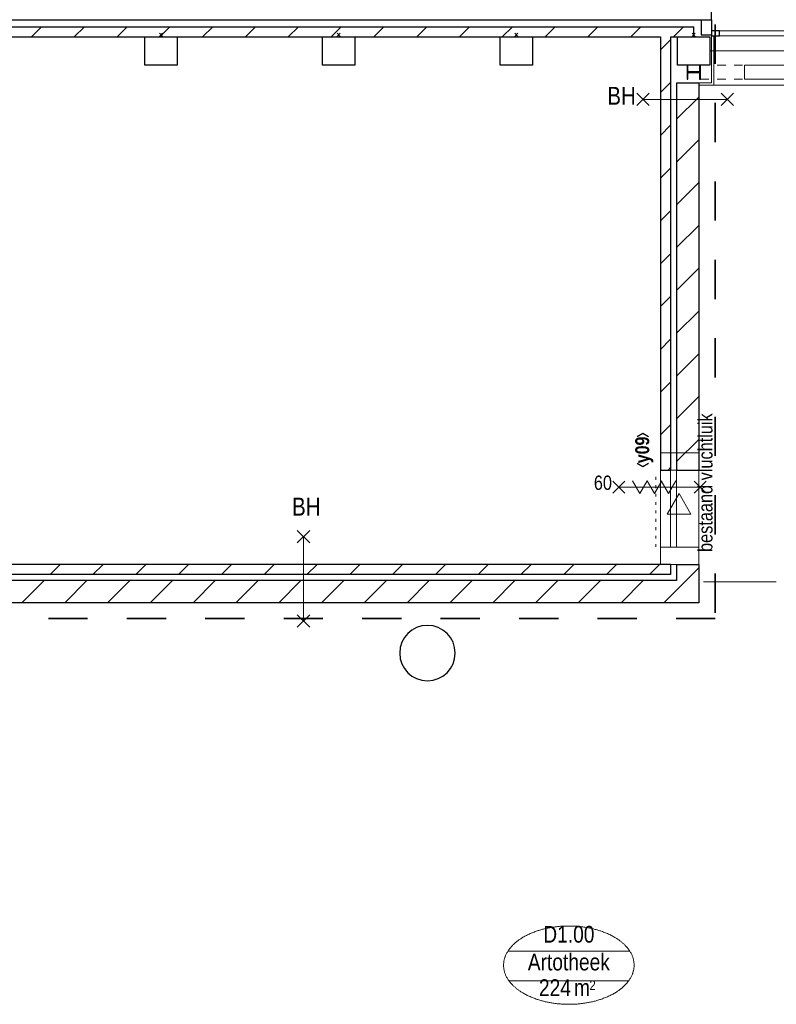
# Model space of a CAD drawing. Header units: millimetres. Extents: x 293454 to 524618, y 211738 to 307297.
# Tile 118 of 152: x 466726 to 474226, y 253862 to 263624. Entities that reach past the tile are written whole.
import ezdxf
from ezdxf.enums import TextEntityAlignment as Align

# ---------------------------------------------------------------- set-up
doc = ezdxf.new("R2010")
doc.units = ezdxf.units.MM
doc.header["$LTSCALE"] = 400
doc.header["$PDMODE"] = 3
doc.header["$PDSIZE"] = 15
for name, pattern in [('STYLE_01', [0.416641, 0.208282, -0.208359]), ('STYLE_05', [0.208282, 0.069427, -0.138855]), ('STYLE_22', [1.944444, 0.972222, -0.972222])]:
    doc.linetypes.add(name, pattern=pattern)
for name, color, linetype, lineweight in [('BA-Brandveiligheid', 7, 'Continuous', 15), ('Binnenkozijnen', 140, 'Continuous', 15), ('Buitenkozijnen', 140, 'Continuous', 15), ('Fragmentaanduiding', 1, 'STYLE_22', 35), ('Interieur-vaste inrichting', 140, 'Continuous', 15), ('Kozijnmerken', 43, 'Continuous', 9), ('mat-baksteen', 5, 'Continuous', 25), ('mat-beton (ihwg)', 5, 'Continuous', 25), ('mat-kalkzandsteen', 5, 'Continuous', 25), ('mat-staal', 5, 'Continuous', 25), ('None', 7, 'Continuous', 9), ('Ruimtenummers', 5, 'Continuous', 25), ('Tekst', 140, 'Continuous', 15)]:
    doc.layers.add(name, color=color, linetype=linetype, lineweight=lineweight)
doc.styles.add('Abadi MT Condensed Light', font='txt', dxfattribs={"height": 176.388889})
doc.styles.add('Arial Narrow', font='ARIALN.TTF', dxfattribs={"height": 222.25})
doc.styles.add('Arial Narrow (bold)', font='ARIALNB.TTF', dxfattribs={"height": 172.861111})

# ---------------------------------------------------------------- blocks, each defined once
blk = doc.blocks.new('*U377')
at = {"layer": 'None', "color": 43, "linetype": 'STYLE_01', "lineweight": 9}
for p, q in [((11647.6, 8129.4), (12100.7, 8129.4)), ((11647.6, 7989.4), (11647.6, 8129.4)), ((12781.7, 8129.4), (13274.6, 8129.4)), ((13274.6, 7989.4), (13274.6, 8129.4)), ((11647.6, 7989.4), (12100.7, 7989.4)), ((12781.7, 7989.4), (13274.6, 7989.4))]:
    blk.add_line(p, q, dxfattribs=at)
at = {"layer": 'None', "color": 43, "linetype": 'Continuous', "lineweight": 9}
for p, q in [((12084.8, 8129.4), (12781.7, 8129.4)), ((12084.8, 7989.4), (12084.8, 8129.4)), ((12781.7, 7989.4), (12781.7, 8129.4)), ((12084.8, 7989.4), (12781.7, 7989.4))]:
    blk.add_line(p, q, dxfattribs=at)
blk = doc.blocks.new('Kolom O 550')
at = {"layer": 'mat-beton (ihwg)', "lineweight": 25}
blk.add_circle((0, 0), 275, dxfattribs=at)
blk = doc.blocks.new('Gevelpui best 1410 (2D)')
at = {"layer": 'Buitenkozijnen', "lineweight": 15}
for p, q in [((-260, 0), (-260, -1410)), ((-260, 0), (-210, 0)), ((-210, 0), (-210, -1410)), ((-260, -1410), (-210, -1410))]:
    blk.add_line(p, q, dxfattribs=at)
at = {"layer": 'Buitenkozijnen', "color": 92, "lineweight": 25}
for points in [[(-260, 0), (-210, 0), (-210, -80), (-260, -80)], [(-260, -1330), (-210, -1330), (-210, -1410), (-260, -1410)]]:
    blk.add_lwpolyline(points, close=True, dxfattribs=at)
at = {"layer": 'None', "color": 43, "linetype": 'Continuous', "lineweight": 9}
blk.add_line((-410, 15), (-410, -1425), dxfattribs=at)
blk = doc.blocks.new('*X914')
at = {"layer": 'None', "lineweight": 9}
for p, q in [((5015.9, 8410), (5115.9, 8510)), ((5440.2, 8410), (5540.2, 8510)), ((5864.4, 8410), (5964.4, 8510)), ((6288.7, 8410), (6388.7, 8510)), ((6712.9, 8410), (6812.9, 8510)), ((7137.2, 8410), (7237.2, 8510)), ((7561.5, 8410), (7661.5, 8510)), ((7985.7, 8410), (8085.7, 8510)), ((8410, 8410), (8510, 8510)), ((8834.3, 8410), (8934.3, 8510)), ((9258.5, 8410), (9358.5, 8510)), ((9682.8, 8410), (9782.8, 8510)), ((10107.1, 8410), (10207.1, 8510)), ((10531.3, 8410), (10631.3, 8510)), ((10955.6, 8410), (11055.6, 8510)), ((11379.8, 8410), (11479.8, 8510))]:
    blk.add_line(p, q, dxfattribs=at)
blk = doc.blocks.new('*X915')
at = {"layer": 'None', "lineweight": 9}
for p, q in [((11411.1, 7592.7), (11631.1, 7812.7)), ((11411.1, 7168.4), (11631.1, 7388.4)), ((11411.1, 6744.2), (11631.1, 6964.2)), ((11411.1, 6319.9), (11631.1, 6539.9)), ((11411.1, 5895.6), (11631.1, 6115.6)), ((11411.1, 5471.4), (11631.1, 5691.4)), ((11411.1, 5047.1), (11631.1, 5267.1)), ((11411.1, 4622.8), (11631.1, 4842.8)), ((11411.1, 4198.6), (11631.1, 4418.6))]:
    blk.add_line(p, q, dxfattribs=at)
blk = doc.blocks.new('*X916')
at = {"layer": 'None', "lineweight": 9}
for p, q in [((11251.1, 8281.2), (11351.1, 8381.2)), ((11251.1, 7856.9), (11351.1, 7956.9)), ((11251.1, 7432.7), (11351.1, 7532.7)), ((11251.1, 7008.4), (11351.1, 7108.4)), ((11251.1, 6584.2), (11351.1, 6684.2)), ((11251.1, 6159.9), (11351.1, 6259.9)), ((11251.1, 5735.6), (11351.1, 5835.6)), ((11251.1, 5311.4), (11351.1, 5411.4)), ((11251.1, 4887.1), (11351.1, 4987.1)), ((11251.1, 4462.8), (11351.1, 4562.8)), ((11326.5, 4114), (11351.1, 4138.6))]:
    blk.add_line(p, q, dxfattribs=at)
blk = doc.blocks.new('*X917')
at = {"layer": 'None', "lineweight": 9}
for p, q in [((4921.3, 2800), (5141.3, 3020)), ((5345.6, 2800), (5565.6, 3020)), ((5769.8, 2800), (5989.8, 3020)), ((6194.1, 2800), (6414.1, 3020)), ((6618.4, 2800), (6838.4, 3020)), ((7042.6, 2800), (7262.6, 3020)), ((7466.9, 2800), (7686.9, 3020)), ((7891.2, 2800), (8111.2, 3020)), ((8315.4, 2800), (8535.4, 3020)), ((8739.7, 2800), (8959.7, 3020)), ((9164, 2800), (9384, 3020)), ((9588.2, 2800), (9808.2, 3020)), ((10012.5, 2800), (10232.5, 3020)), ((10436.8, 2800), (10656.8, 3020)), ((10861, 2800), (11081, 3020)), ((11285.3, 2800), (11458.2, 2972.9))]:
    blk.add_line(p, q, dxfattribs=at)
blk = doc.blocks.new('*X918')
at = {"layer": 'None', "lineweight": 9}
for p, q in [((5201.3, 3080), (5301.3, 3180)), ((5625.6, 3080), (5725.6, 3180)), ((6049.8, 3080), (6149.8, 3180)), ((6474.1, 3080), (6574.1, 3180)), ((6898.4, 3080), (6998.4, 3180)), ((7322.6, 3080), (7422.6, 3180)), ((7746.9, 3080), (7846.9, 3180)), ((8171.2, 3080), (8271.2, 3180)), ((8595.4, 3080), (8695.4, 3180)), ((9019.7, 3080), (9119.7, 3180)), ((9444, 3080), (9544, 3180)), ((9868.2, 3080), (9968.2, 3180)), ((10292.5, 3080), (10392.5, 3180)), ((10716.8, 3080), (10816.8, 3180)), ((11141, 3080), (11241, 3180))]:
    blk.add_line(p, q, dxfattribs=at)
blk = doc.blocks.new('*X919')
at = {"layer": 'None', "lineweight": 9}
blk.add_line((11458.2, 2972.9), (11631.1, 3145.8), dxfattribs=at)
blk = doc.blocks.new('*X1083')
at = {"layer": 'None', "lineweight": 9}
for p, q in [((-2.75, -2.75), (2.75, 2.75)), ((58, 58), (66.5, 66.5)), ((-66.5, -66.5), (-58, -58))]:
    blk.add_line(p, q, dxfattribs=at)
blk = doc.blocks.new('*U1084')
at = {"layer": 'None', "color": 92, "linetype": 'Continuous', "lineweight": 25, "flags": 128}
blk.add_lwpolyline([(70, -58), (14.75, -58, -0.4142136), (2.75, -46), (2.75, 46, -0.4142136), (14.75, 58), (70, 58), (70, 66.5), (-70, 66.5), (-70, 58), (-14.75, 58, -0.4142136), (-2.75, 46), (-2.75, -46, -0.4142136), (-14.75, -58), (-70, -58), (-70, -66.5), (70, -66.5)], format="xyb", close=True, dxfattribs=at)
at = {"layer": 'None', "color": 92}
blk.add_blockref('*X1083', (0, 0), dxfattribs=at)
blk = doc.blocks.new('0BH  X')
at = {"layer": 'BA-Brandveiligheid', "color": 7, "linetype": 'Continuous', "lineweight": 15}
for p, q in [((-480.2, 61.7), (-356.7, -61.7)), ((-480.2, -61.7), (-356.7, 61.7)), ((-418.5, 0), (418.5, 0)), ((480.2, 61.7), (356.7, -61.7)), ((480.2, -61.7), (356.7, 61.7))]:
    blk.add_line(p, q, dxfattribs=at)
at = {"layer": 'BA-Brandveiligheid', "color": 43, "insert": (-772.8, 124.2), "char_height": 177.8, "attachment_point": 1, "style": 'Arial Narrow'}
blk.add_mtext('BH', dxfattribs=at)
blk = doc.blocks.new('Kolom 280x320')
at = {"layer": 'mat-beton (ihwg)', "lineweight": 25}
blk.add_lwpolyline([(-300, 160), (-20, 160), (-20, -160), (-300, -160)], close=True, dxfattribs=at)
at = {"layer": 'None', "color": 92, "linetype": 'Continuous', "lineweight": 5}
blk.add_point((0, 0), dxfattribs=at)
blk = doc.blocks.new('Ruimtenummer UV 50')
at = {"layer": 'Ruimtenummers', "color": 8, "lineweight": 5}
for p, q in [((602.2, 156.5), (-602.3, 156.5)), ((594.7, -137.5), (-594.8, -137.5))]:
    blk.add_line(p, q, dxfattribs=at)
blk.add_open_spline([(-323.4, 353.8), (-173.3, 405.8), (173.3, 405.8), (323.4, 353.8), (473.5, 301.8), (560.1, 211.8), (646.8, 121.7), (646.8, 17.7), (646.8, -86.3), (560.1, -176.3), (473.5, -266.4), (323.4, -318.4), (173.3, -370.4), (-173.3, -370.4), (-323.4, -318.4), (-473.5, -266.4), (-560.2, -176.3), (-646.8, -86.3), (-646.8, 17.7), (-646.8, 121.7), (-560.2, 211.8), (-473.5, 301.8), (-323.4, 353.8)], degree=2, knots=[0, 0, 0, 0.09962, 0.19924, 0.19924, 0.283607, 0.283607, 0.349619, 0.349619, 0.415638, 0.415638, 0.5, 0.5, 0.59962, 0.69924, 0.69924, 0.783607, 0.783607, 0.849619, 0.849619, 0.915638, 0.915638, 1, 1, 1], dxfattribs=at)
at = {"layer": 'Ruimtenummers', "attachment_point": 2, "style": 'Arial Narrow'}
for s, insert, char_height in [(' m', (103.6, -122.2), 165.95), (' 2', (220.1, -132.8), 96.8)]:
    blk.add_mtext(s, dxfattribs=dict(at, insert=insert, char_height=char_height))
at = {"layer": 'Ruimtenummers', "style": 'Arial Narrow'}
for tag, p in [('Nummer', (0, 406.9)), ('Naam', (0, 131.7)), ('Oppervlak', (-137.9, -122.2))]:
    blk.add_attdef(tag, text='', height=165.9, dxfattribs=at).set_placement(p, align=Align.TOP_CENTER)
blk = doc.blocks.new('0BH  Y')
at = {"layer": 'BA-Brandveiligheid', "color": 7, "linetype": 'Continuous', "lineweight": 15}
for p, q in [((-61.7, 480.2), (61.7, 356.7)), ((61.7, 480.2), (-61.7, 356.7)), ((0, -418.5), (0, 418.5)), ((-61.7, -480.2), (61.7, -356.7)), ((61.7, -480.2), (-61.7, -356.7))]:
    blk.add_line(p, q, dxfattribs=at)
at = {"layer": 'BA-Brandveiligheid', "color": 43, "insert": (-113.4, 805), "char_height": 177.8, "attachment_point": 1, "style": 'Arial Narrow'}
blk.add_mtext('BH', dxfattribs=at)
blk = doc.blocks.new('Kozijnmerk 50')
at = {"layer": 'Kozijnmerken', "color": 92, "linetype": 'Continuous', "lineweight": 25}
for points in [[(-132.2, 50.6), (-164.8, -5.8), (-132.2, -62.1)], [(132.2, 50.6), (164.8, -5.8), (132.2, -62.1)]]:
    blk.add_lwpolyline(points, dxfattribs=at)
at = {"layer": 'None', "color": 43, "style": 'Arial Narrow (bold)'}
blk.add_attdef('merk', text='', height=138.3, dxfattribs=at).set_placement((0, 0), align=Align.MIDDLE_CENTER)
blk = doc.blocks.new('*U1420')
at = {"layer": 'None', "color": 8, "linetype": 'Continuous', "lineweight": 5}
for p in [(10972.9, 4008.8), (11118.4, 4008.8)]:
    blk.add_line(p, (11045.7, 3882.8), dxfattribs=at)
blk = doc.blocks.new('*U1421')
at = {"layer": 'None', "color": 8, "linetype": 'Continuous', "lineweight": 5}
for p in [(11118.4, 4008.8), (11263.9, 4008.8)]:
    blk.add_line(p, (11191.2, 3882.8), dxfattribs=at)
blk = doc.blocks.new('*U1422')
at = {"layer": 'None', "color": 8, "linetype": 'Continuous', "lineweight": 5}
for p in [(11257.4, 4008.8), (11402.9, 4008.8)]:
    blk.add_line(p, (11330.2, 3882.8), dxfattribs=at)
blk = doc.blocks.new('*U1423')
at = {"layer": 'BA-Brandveiligheid', "color": 7, "linetype": 'Continuous', "lineweight": 15}
for p, q in [((10777.3, 4005.7), (10896.5, 3886.5)), ((10777.3, 3886.5), (10896.5, 4005.7)), ((11704.5, 4005.7), (11585.3, 3886.5)), ((11704.5, 3886.5), (11585.3, 4005.7))]:
    blk.add_line(p, q, dxfattribs=at)
at = {"layer": 'None', "color": 7, "linetype": 'Continuous', "lineweight": 15}
blk.add_line((10836.9, 3946.1), (11644.9, 3946.1), dxfattribs=at)
at = {"layer": 'None', "color": 7}
for name in ['*U1420', '*U1421', '*U1422']:
    blk.add_blockref(name, (0, 0), dxfattribs=at)
blk = doc.blocks.new('*U1424')
at = {"layer": 'None', "color": 7}
blk.add_blockref('*U1423', (0, 0), dxfattribs=at)
at = {"layer": 'BA-Brandveiligheid', "color": 43, "insert": (10590.5, 4059.8), "char_height": 141.11, "attachment_point": 1, "style": 'Arial Narrow'}
blk.add_mtext('60', dxfattribs=at)

msp = doc.modelspace()

# ---------------------------------------------------------------- linework, layer by layer
at = {"layer": 'Binnenkozijnen', "color": 43, "linetype": 'Continuous', "lineweight": 9}
for points in [[(473077.84062, 259327.5115), (473457.84062, 259327.5115), (473457.84062, 258393.5115), (473077.84062, 258393.5115)], [(473077.84062, 259327.5115), (473457.84062, 259327.5115), (473457.84062, 258393.5115), (473077.84062, 258393.5115)], [(473077.84062, 259157.5115), (473457.84062, 259157.5115), (473457.84062, 258223.5115), (473077.84062, 258223.5115)]]:
    msp.add_lwpolyline(points, close=True, dxfattribs=at)
at = {"layer": 'Fragmentaanduiding', "lineweight": 35}
msp.add_lwpolyline([(452613.84062, 264353.5115), (473621.04915, 264353.5115), (473621.04915, 257687.99387), (452613.84062, 257687.99387)], close=True, dxfattribs=at)
at = {"layer": 'Interieur-vaste inrichting', "lineweight": 15}
msp.add_line((474225.64683, 258048.93515), (473502.84062, 258048.93515), dxfattribs=at)
at = {"layer": 'mat-baksteen', "lineweight": 25}
for p, q in [((473582.84062, 263623.5115), (473582.84062, 263723.5115)), ((453447.84062, 263623.5115), (473582.84062, 263623.5115))]:
    msp.add_line(p, q, dxfattribs=at)
at = {"layer": 'mat-kalkzandsteen', "lineweight": 25}
for p, q in [((473482.84062, 263623.5115), (473482.84062, 263473.5115)), ((473582.84062, 263623.5115), (473582.84062, 263473.5115)), ((453507.84062, 263553.5115), (473407.84062, 263553.5115)), ((473407.84062, 263453.5115), (473407.84062, 263553.5115)), ((453610.84062, 263453.5115), (473077.84062, 263453.5115)), ((473077.84062, 263453.5115), (473077.84062, 259157.5115)), ((473177.84062, 263453.5115), (473407.84062, 263453.5115)), ((473177.84062, 263453.5115), (473177.84062, 259157.5115)), ((473482.84062, 263473.5115), (473582.84062, 263473.5115)), ((473237.84062, 262997.5115), (473237.84062, 259157.5115)), ((473237.84062, 262997.5115), (473457.84062, 262997.5115)), ((473457.84062, 262997.5115), (473457.84062, 259157.5115)), ((473077.84062, 259157.5115), (473177.84062, 259157.5115)), ((473237.84062, 259157.5115), (473457.84062, 259157.5115)), ((473177.84062, 258223.5115), (454607.88125, 258223.5115)), ((473177.84062, 258223.5115), (473177.84062, 258123.5115)), ((473237.84062, 258223.5115), (473237.84062, 258063.5115)), ((473237.84062, 258223.5115), (473457.84062, 258223.5115)), ((473457.84062, 258223.5115), (473457.84062, 257843.5115)), ((473177.84062, 258123.5115), (454507.88125, 258123.5115)), ((473237.84062, 258063.5115), (454447.88125, 258063.5115)), ((473457.84062, 257843.5115), (454227.88125, 257843.5115))]:
    msp.add_line(p, q, dxfattribs=at)
at = {"layer": 'None', "color": 140, "linetype": 'Continuous', "lineweight": 15}
for p, q in [((473607.84062, 263463.55213), (473582.84062, 263463.55213)), ((473582.84062, 262998.5115), (473582.84062, 263463.55213)), ((473607.84062, 262973.5115), (473607.84062, 263463.55213)), ((473457.84062, 262998.5115), (473582.84062, 262998.5115)), ((473457.84062, 262973.5115), (473607.84062, 262973.5115))]:
    msp.add_line(p, q, dxfattribs=at)
at = {"layer": 'None', "color": 43, "linetype": 'Continuous', "lineweight": 9}
msp.add_line((482777.84062, 262973.5115), (473607.84062, 262973.5115), dxfattribs=at)
at = {"layer": 'None', "color": 8, "linetype": 'STYLE_05', "lineweight": 5}
msp.add_line((473033.43586, 259090.51616), (473033.43586, 258393.5115), dxfattribs=at)
at = {"layer": 'None', "color": 8, "linetype": 'Continuous', "lineweight": 5}
for points in [[(473177.84062, 259327.5115), (473237.84062, 259327.5115), (473237.84062, 258393.5115), (473177.84062, 258393.5115)], [(473380.29063, 258721.01393), (473261.93383, 258926.01393), (473143.57702, 258721.01393)]]:
    msp.add_lwpolyline(points, close=True, dxfattribs=at)

# ---------------------------------------------------------------- block references
at = {"layer": 'Buitenkozijnen', "color": 7, "xscale": -1, "rotation": 270}
msp.add_blockref('Gevelpui best 1410 (2D)', (474992.84062, 263723.5115), dxfattribs=at)
at = {"layer": 'Kozijnmerken', "color": 7, "rotation": 90}
msp.add_blockref('Kozijnmerk 50', (472896.96916, 259358.02677), dxfattribs=at).add_auto_attribs({'merk': 'y09'})
at = {"layer": 'mat-beton (ihwg)', "color": 7, "rotation": 90}
for p in [(468127.84062, 263473.5115), (469887.84062, 263473.5115), (471647.84062, 263473.5115), (473407.84062, 263473.5115)]:
    msp.add_blockref('Kolom 280x320', p, dxfattribs=at)
at = {"layer": 'mat-beton (ihwg)', "color": 7, "xscale": -1, "rotation": 270}
msp.add_blockref('Kolom O 550', (470767.84062, 257343.5115), dxfattribs=at)
at = {"layer": 'mat-kalkzandsteen'}
for name in ['*X914', '*X916', '*X915', '*X918', '*X919', '*X917']:
    msp.add_blockref(name, (461826.78125, 255043.5115), dxfattribs=at)
at = {"layer": 'mat-staal', "rotation": 90}
msp.add_blockref('*U1084', (473407.84062, 263102.86254), dxfattribs=at)
at = {"layer": 'None', "color": 7}
for name in ['*U377', '*U1424']:
    msp.add_blockref(name, (461826.78125, 255043.5115), dxfattribs=at)
at = {"layer": 'Ruimtenummers'}
msp.add_blockref('Ruimtenummer UV 50', (472169.58125, 254231.95629), dxfattribs=at).add_auto_attribs({'Nummer': 'D1.00', 'Naam': 'Artotheek', 'Oppervlak': '224'})
at = {"layer": 'Tekst', "color": 7}
for name, p in [('0BH  X', (473323.0231, 262833.5115)), ('0BH  Y', (469538.98125, 258079.48416))]:
    msp.add_blockref(name, p, dxfattribs=at)

# ---------------------------------------------------------------- texts
at = {"layer": 'Tekst', "color": 140, "insert": (473452.27688, 258346.00797), "char_height": 141.1111111, "attachment_point": 1, "rotation": 90, "style": 'Abadi MT Condensed Light'}
msp.add_mtext('bestaand vluchtluik', dxfattribs=at)

doc.saveas('drawing.dxf')
